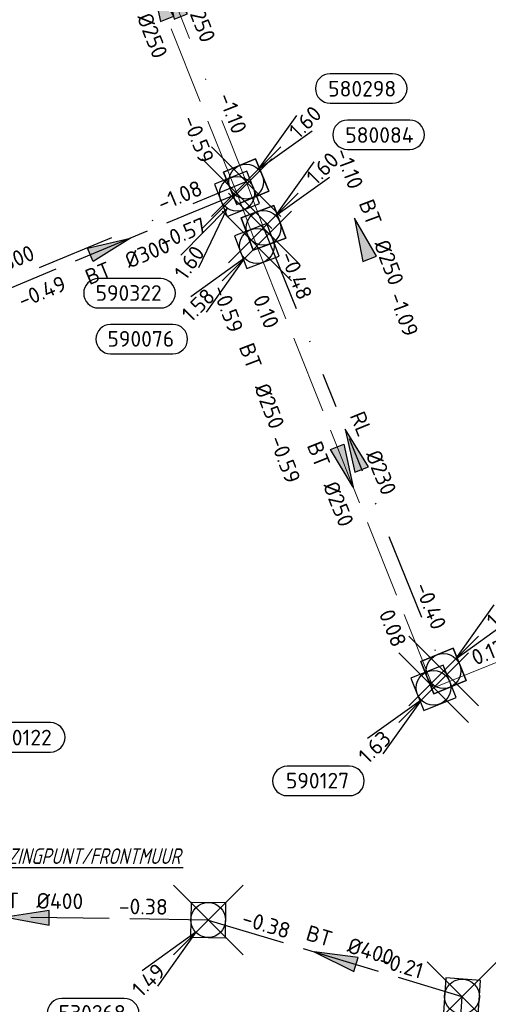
# Model space of a CAD drawing. Header units: metres. Extents: x 153343 to 157271, y 461673 to 467005.
# Tile 94 of 191: x 155175 to 155216, y 464945 to 465029. Entities that reach past the tile are written whole.
import ezdxf
from ezdxf.enums import TextEntityAlignment as Align

# ---------------------------------------------------------------- set-up
doc = ezdxf.new("R2010")
doc.units = ezdxf.units.M
doc.header["$LTSCALE"] = 0.75
doc.header["$PDMODE"] = 3
doc.header["$PDSIZE"] = 3
for name, pattern in [('RI-HWA_BETON', [11.4, 9, -2.4]), ('RI-RELINEN', [38, 10, -4, 0, -4, 4, -4, 4, -4, 0, -4]), ('RI-VWA_BETON', [19, 9, -5, 0, -5])]:
    doc.linetypes.add(name, pattern=pattern)
doc.layers.get('0').update_dxf_attribs({"lineweight": 25})
doc.layers.get('defpoints').update_dxf_attribs({"lineweight": 25})
for name, color, linetype in [('B-OI-RI-AANPIJLING', 1, 'Continuous'), ('B-OI-RI-HWA_PUTNUMMER-S @ 0.75', 151, 'Continuous'), ('B-OI-RI-HWA_TRANSPORTLEIDING_BETON_300-G', 151, 'RI-HWA_BETON'), ('B-OI-RI-HWA_TRANSPORTLEIDING_BETON_400-G', 151, 'RI-HWA_BETON'), ('B-OI-RI-VWA_PUTNUMMER-S @ 0.75', 33, 'Continuous'), ('B-OI-RI-VWA_TRANSPORTLEIDING_B+RELINED_230-G', 33, 'RI-RELINEN'), ('B-OI-RI-VWA_TRANSPORTLEIDING_BETON_300-G', 33, 'RI-VWA_BETON')]:
    doc.layers.add(name, color=color, linetype=linetype)
for name, color, linetype, lineweight in [('B-OI-RI-HWA_RIOOLPUT_INSPECTIEPUT-S', 151, 'Continuous', 25), ('B-OI-RI-HWA_STROOMRICHTING-S @ 0.75', 151, 'Continuous', 25), ('B-OI-RI-HWA_TRANSPORTLEIDING_BETON_250-G', 151, 'RI-HWA_BETON', 18), ('B-OI-RI-VWA_RIOOLPUT_INSPECTIEPUT_BETON-S', 33, 'Continuous', 25), ('B-OI-RI-VWA_STROOMRICHTING-S @ 0.75', 33, 'Continuous', 25), ('B-OI-RI-VWA_TRANSPORTLEIDING_BETON_250-G', 33, 'RI-VWA_BETON', 18), ('N-OI-RI-BIJZONDERDERHEDEN-T18', 134, 'Continuous', 18)]:
    doc.layers.add(name, color=color, linetype=linetype, lineweight=lineweight)
doc.layers.add('inspectieput', color=7, linetype='Continuous', plot=False)
doc.styles.add('NLCS-ISO', font='isocpeur.ttf')
doc.styles.add('NLCS-ISO-M750-T18_CURSIEF', font='NLCS-ISO.ttf', dxfattribs={"oblique": 15, "height": 1.35})

# ---------------------------------------------------------------- blocks, each defined once
blk = doc.blocks.new('*U1693')
at = {"ltscale": 0.1}
blk.add_hatch(color=256, dxfattribs=at).paths.add_polyline_path([(-2.5, 0), (2.5, -0.83), (2.5, 0.83)])
at = {"ltscale": 0.1, "flags": 128}
blk.add_lwpolyline([(-2.5, 0), (2.5, -0.83), (2.5, 0.83)], close=True, dxfattribs=at)
at = {"ltscale": 0.1, "style": 'NLCS-ISO'}
for tag, p in [('BOBL', (-14.82, -3.24)), ('MAT', (-1, -3.74))]:
    blk.add_attdef(tag, text='', height=1.8, dxfattribs=at).set_placement(p, align=Align.BOTTOM_RIGHT)
for tag, p in [('BOBR', (13.87, -3.24)), ('DIA', (1, -3.74))]:
    blk.add_attdef(tag, text='', height=1.8, dxfattribs=at).set_placement(p, align=Align.BOTTOM_LEFT)
at = {"layer": 'defpoints', "ltscale": 0.1, "style": 'NLCS-ISO', "flags": 1}
blk.add_attdef('JVA', text='', height=1.8, dxfattribs=at).set_placement((0, -1), align=Align.TOP_CENTER)
blk = doc.blocks.new('*U1742')
at = {"ltscale": 0.1}
blk.add_hatch(color=256, dxfattribs=at).paths.add_polyline_path([(-2.5, 0), (2.5, -0.83), (2.5, 0.83)])
at = {"ltscale": 0.1, "flags": 128}
blk.add_lwpolyline([(-2.5, 0), (2.5, -0.83), (2.5, 0.83)], close=True, dxfattribs=at)
at = {"ltscale": 0.1, "style": 'NLCS-ISO'}
for tag, p in [('BOBL', (-7.04, 0)), ('MAT', (-1, 0.5))]:
    blk.add_attdef(tag, text='', height=1.8, dxfattribs=at).set_placement(p, align=Align.BOTTOM_RIGHT)
for tag, p in [('DIA', (1, 0.5)), ('BOBR', (10.05, 0))]:
    blk.add_attdef(tag, text='', height=1.8, dxfattribs=at).set_placement(p, align=Align.BOTTOM_LEFT)
at = {"layer": 'defpoints', "ltscale": 0.1, "style": 'NLCS-ISO', "flags": 1}
blk.add_attdef('JVA', text='', height=1.8, dxfattribs=at).set_placement((0, -1), align=Align.TOP_CENTER)
blk = doc.blocks.new('*U1723')
at = {"ltscale": 0.1}
blk.add_hatch(color=256, dxfattribs=at).paths.add_polyline_path([(2.5, 0), (-2.5, -0.83), (-2.5, 0.83)])
at = {"ltscale": 0.1, "flags": 128}
blk.add_lwpolyline([(2.5, 0), (-2.5, -0.83), (-2.5, 0.83)], close=True, dxfattribs=at)
at = {"ltscale": 0.1, "style": 'NLCS-ISO'}
for tag, p in [('BOBL', (-6.42, -3.24)), ('MAT', (-1, -3.74))]:
    blk.add_attdef(tag, text='', height=1.8, dxfattribs=at).set_placement(p, align=Align.BOTTOM_RIGHT)
for tag, p in [('BOBR', (5.48, -3.24)), ('DIA', (1, -3.74))]:
    blk.add_attdef(tag, text='', height=1.8, dxfattribs=at).set_placement(p, align=Align.BOTTOM_LEFT)
at = {"layer": 'defpoints', "ltscale": 0.1, "style": 'NLCS-ISO', "flags": 1}
blk.add_attdef('JVA', text='', height=1.8, dxfattribs=at).set_placement((0, -1), align=Align.TOP_CENTER)
blk = doc.blocks.new('*U35')
at = {"ltscale": 0.1, "style": 'NLCS-ISO'}
for tag, p in [('BOBL', (-5.66, 0)), ('MAT', (-1, 0.5))]:
    blk.add_attdef(tag, text='', height=1.8, dxfattribs=at).set_placement(p, align=Align.BOTTOM_RIGHT)
for tag, p in [('DIA', (1, 0.5)), ('BOBR', (7.22, 0))]:
    blk.add_attdef(tag, text='', height=1.8, dxfattribs=at).set_placement(p, align=Align.BOTTOM_LEFT)
at = {"layer": 'defpoints', "ltscale": 0.1, "style": 'NLCS-ISO', "flags": 1}
blk.add_attdef('JVA', text='', height=1.8, dxfattribs=at).set_placement((0, -1), align=Align.TOP_CENTER)
blk = doc.blocks.new('*U1722')
at = {"ltscale": 0.1}
blk.add_hatch(color=256, dxfattribs=at).paths.add_polyline_path([(2.5, 0), (-2.5, -0.83), (-2.5, 0.83)])
at = {"ltscale": 0.1, "flags": 128}
blk.add_lwpolyline([(2.5, 0), (-2.5, -0.83), (-2.5, 0.83)], close=True, dxfattribs=at)
at = {"ltscale": 0.1, "style": 'NLCS-ISO'}
for tag, p in [('BOBL', (-18, -3.24)), ('MAT', (-1, -3.74))]:
    blk.add_attdef(tag, text='', height=1.8, dxfattribs=at).set_placement(p, align=Align.BOTTOM_RIGHT)
for tag, p in [('BOBR', (17.05, -3.24)), ('DIA', (1, -3.74))]:
    blk.add_attdef(tag, text='', height=1.8, dxfattribs=at).set_placement(p, align=Align.BOTTOM_LEFT)
at = {"layer": 'defpoints', "ltscale": 0.1, "style": 'NLCS-ISO', "flags": 1}
blk.add_attdef('JVA', text='', height=1.8, dxfattribs=at).set_placement((0, -1), align=Align.TOP_CENTER)
blk = doc.blocks.new('*U1715')
at = {"ltscale": 0.1}
blk.add_hatch(color=256, dxfattribs=at).paths.add_polyline_path([(2.5, 0), (-2.5, -0.83), (-2.5, 0.83)])
at = {"ltscale": 0.1, "flags": 128}
blk.add_lwpolyline([(2.5, 0), (-2.5, -0.83), (-2.5, 0.83)], close=True, dxfattribs=at)
at = {"ltscale": 0.1, "style": 'NLCS-ISO'}
for tag, p in [('BOBL', (-22.65, 0)), ('MAT', (-1, 0.5))]:
    blk.add_attdef(tag, text='', height=1.8, dxfattribs=at).set_placement(p, align=Align.BOTTOM_RIGHT)
for tag, p in [('DIA', (1, 0.5)), ('BOBR', (21.71, -0.01))]:
    blk.add_attdef(tag, text='', height=1.8, dxfattribs=at).set_placement(p, align=Align.BOTTOM_LEFT)
at = {"layer": 'defpoints', "ltscale": 0.1, "style": 'NLCS-ISO', "flags": 1}
blk.add_attdef('JVA', text='', height=1.8, dxfattribs=at).set_placement((0, -1), align=Align.TOP_CENTER)
blk = doc.blocks.new('*U80')
at = {"ltscale": 0.1}
blk.add_hatch(color=256, dxfattribs=at).paths.add_polyline_path([(-2.5, 0), (2.5, -0.83), (2.5, 0.83)])
at = {"ltscale": 0.1, "flags": 128}
blk.add_lwpolyline([(-2.5, 0), (2.5, -0.83), (2.5, 0.83)], close=True, dxfattribs=at)
at = {"ltscale": 0.1, "style": 'NLCS-ISO'}
for tag, p in [('BOBL', (-5.66, 0)), ('MAT', (-1, 0.5))]:
    blk.add_attdef(tag, text='', height=1.8, dxfattribs=at).set_placement(p, align=Align.BOTTOM_RIGHT)
for tag, p in [('DIA', (1, 0.5)), ('BOBR', (7.22, 0))]:
    blk.add_attdef(tag, text='', height=1.8, dxfattribs=at).set_placement(p, align=Align.BOTTOM_LEFT)
at = {"layer": 'defpoints', "ltscale": 0.1, "style": 'NLCS-ISO', "flags": 1}
blk.add_attdef('JVA', text='', height=1.8, dxfattribs=at).set_placement((0, -1), align=Align.TOP_CENTER)
blk = doc.blocks.new('*U1697')
at = {"ltscale": 0.1}
blk.add_hatch(color=256, dxfattribs=at).paths.add_polyline_path([(-2.5, 0), (2.5, -0.83), (2.5, 0.83)])
at = {"ltscale": 0.1, "flags": 128}
blk.add_lwpolyline([(-2.5, 0), (2.5, -0.83), (2.5, 0.83)], close=True, dxfattribs=at)
at = {"ltscale": 0.1, "style": 'NLCS-ISO'}
for tag, p in [('BOBL', (-18.14, 0)), ('MAT', (-1, 0.5))]:
    blk.add_attdef(tag, text='', height=1.8, dxfattribs=at).set_placement(p, align=Align.BOTTOM_RIGHT)
for tag, p in [('DIA', (1, 0.5)), ('BOBR', (17.19, 0))]:
    blk.add_attdef(tag, text='', height=1.8, dxfattribs=at).set_placement(p, align=Align.BOTTOM_LEFT)
at = {"layer": 'defpoints', "ltscale": 0.1, "style": 'NLCS-ISO', "flags": 1}
blk.add_attdef('JVA', text='', height=1.8, dxfattribs=at).set_placement((0, -1), align=Align.TOP_CENTER)
blk = doc.blocks.new('*U1698')
at = {"ltscale": 0.1}
blk.add_hatch(color=256, dxfattribs=at).paths.add_polyline_path([(-2.5, 0), (2.5, -0.83), (2.5, 0.83)])
at = {"ltscale": 0.1, "flags": 128}
blk.add_lwpolyline([(-2.5, 0), (2.5, -0.83), (2.5, 0.83)], close=True, dxfattribs=at)
at = {"ltscale": 0.1, "style": 'NLCS-ISO'}
for tag, p in [('BOBL', (-13.57, 0)), ('MAT', (-1, 0.5))]:
    blk.add_attdef(tag, text='', height=1.8, dxfattribs=at).set_placement(p, align=Align.BOTTOM_RIGHT)
for tag, p in [('DIA', (1, 0.5)), ('BOBR', (12.63, 0))]:
    blk.add_attdef(tag, text='', height=1.8, dxfattribs=at).set_placement(p, align=Align.BOTTOM_LEFT)
at = {"layer": 'defpoints', "ltscale": 0.1, "style": 'NLCS-ISO', "flags": 1}
blk.add_attdef('JVA', text='', height=1.8, dxfattribs=at).set_placement((0, -1), align=Align.TOP_CENTER)
blk = doc.blocks.new('*U1548')
at = {"ltscale": 0.1}
blk.add_hatch(color=256, dxfattribs=at).paths.add_polyline_path([(-2.5, 0), (2.5, -0.83), (2.5, 0.83)])
at = {"ltscale": 0.1, "flags": 128}
blk.add_lwpolyline([(-2.5, 0), (2.5, -0.83), (2.5, 0.83)], close=True, dxfattribs=at)
at = {"ltscale": 0.1, "style": 'NLCS-ISO'}
for tag, p in [('BOBL', (-11.44, 0)), ('MAT', (-1, 0.5))]:
    blk.add_attdef(tag, text='', height=1.8, dxfattribs=at).set_placement(p, align=Align.BOTTOM_RIGHT)
for tag, p in [('DIA', (1, 0.5)), ('BOBR', (10.49, 0))]:
    blk.add_attdef(tag, text='', height=1.8, dxfattribs=at).set_placement(p, align=Align.BOTTOM_LEFT)
at = {"layer": 'defpoints', "ltscale": 0.1, "style": 'NLCS-ISO', "flags": 1}
blk.add_attdef('JVA', text='', height=1.8, dxfattribs=at).set_placement((0, -1), align=Align.TOP_CENTER)
blk = doc.blocks.new('*U1549')
at = {"ltscale": 0.1}
blk.add_hatch(color=256, dxfattribs=at).paths.add_polyline_path([(-2.5, 0), (2.5, -0.83), (2.5, 0.83)])
at = {"ltscale": 0.1, "flags": 128}
blk.add_lwpolyline([(-2.5, 0), (2.5, -0.83), (2.5, 0.83)], close=True, dxfattribs=at)
at = {"ltscale": 0.1, "style": 'NLCS-ISO'}
for tag, p in [('BOBL', (-5.89, 0)), ('MAT', (-1, 0.5))]:
    blk.add_attdef(tag, text='', height=1.8, dxfattribs=at).set_placement(p, align=Align.BOTTOM_RIGHT)
for tag, p in [('DIA', (1, 0.5)), ('BOBR', (4.94, 0))]:
    blk.add_attdef(tag, text='', height=1.8, dxfattribs=at).set_placement(p, align=Align.BOTTOM_LEFT)
at = {"layer": 'defpoints', "ltscale": 0.1, "style": 'NLCS-ISO', "flags": 1}
blk.add_attdef('JVA', text='', height=1.8, dxfattribs=at).set_placement((0, -1), align=Align.TOP_CENTER)
blk = doc.blocks.new('B-SRI-PUT_HWA-SO')
at = {"lineweight": -3, "flags": 128}
blk.add_lwpolyline([(-2, -2), (2, -2), (2, 2), (-2, 2)], close=True, dxfattribs=at)
at = {"lineweight": -3}
blk.add_circle((0, 0), 2, dxfattribs=at)
blk = doc.blocks.new('*U933')
for q in [(-6.46, -7.07), (-4.41, -8.51)]:
    blk.add_line((-1.14, -1.64), q)
blk.add_lwpolyline([(-15.93, -13.12), (-8.77, -13.12, 1), (-8.77, -9.74), (-15.93, -9.74, 1)], format="xyb", close=True)
at = {"ltscale": 0.1, "style": 'NLCS-ISO'}
blk.add_attdef('PUTHGT', text='', height=1.8, rotation=55.0816, dxfattribs=at).set_placement((-6.83, -9.83), align=Align.MIDDLE_LEFT)
blk.add_attdef('PUTNR', text='', height=1.8, dxfattribs=at).set_placement((-12.45, -9.6), align=Align.MIDDLE_CENTER)
blk = doc.blocks.new('*U241')
for q in [(-7.6, -5.83), (-5.83, -7.6)]:
    blk.add_line((-1.41, -1.41), q)
blk.add_lwpolyline([(-16.81, -12.39), (-9.65, -12.39, 1), (-9.65, -9.01), (-16.81, -9.01, 1)], format="xyb", close=True)
at = {"ltscale": 0.1, "style": 'NLCS-ISO'}
blk.add_attdef('PUTHGT', text='', height=1.8, rotation=45, dxfattribs=at).set_placement((-8.44, -8.48), align=Align.MIDDLE_LEFT)
blk.add_attdef('PUTNR', text='', height=1.8, dxfattribs=at).set_placement((-13.33, -8.87), align=Align.MIDDLE_CENTER)
blk = doc.blocks.new('*U43')
for q in [(5.83, 7.6), (7.6, 5.83)]:
    blk.add_line((1.41, 1.41), q)
blk.add_lwpolyline([(16.81, 12.39), (9.65, 12.39, 1), (9.65, 9.01), (16.81, 9.01, 1)], format="xyb", close=True)
at = {"ltscale": 0.1, "style": 'NLCS-ISO'}
blk.add_attdef('PUTHGT', text='', height=1.8, rotation=45, dxfattribs=at).set_placement((5.39, 5.43), align=Align.MIDDLE_LEFT)
blk.add_attdef('PUTNR', text='', height=1.8, dxfattribs=at).set_placement((13.33, 10.67), align=Align.MIDDLE_CENTER)
blk = doc.blocks.new('B-SRI-PUT_VWA-SO')
at = {"flags": 128}
blk.add_lwpolyline([(-2, 2), (2, 2), (2, -2), (-2, -2)], close=True, dxfattribs=at)
at = {"lineweight": -3, "flags": 128}
blk.add_lwpolyline([(2, -2), (2, 2), (-2, 2), (-2, -2)], close=True, dxfattribs=at)
at = {"lineweight": -3}
blk.add_circle((0, 0), 2, dxfattribs=at)

msp = doc.modelspace()

# ---------------------------------------------------------------- linework, layer by layer
at = {"layer": 'B-OI-RI-AANPIJLING', "transparency": 33554610, "flags": 128}
msp.add_lwpolyline([(155160.37, 464952.2), (155162.074, 464954.099), (155161.194, 464954.615), (155160.37, 464952.2), (155161.341, 464954.529), (155161.487, 464954.443), (155160.37, 464952.2), (155161.781, 464954.271), (155161.927, 464954.185), (155160.37, 464952.2), (155162.764, 464956.284), (155189.366, 464956.284)], dxfattribs=at)
at = {"layer": 'B-OI-RI-HWA_TRANSPORTLEIDING_BETON_250-G', "transparency": 33554610}
for p, q in [((155194.01, 465014.35), (155180.58, 465048)), ((155195.72, 465009.85), (155194.01, 465014.35)), ((155195.72, 465009.85), (155210.95, 464971.78)), ((155210.95, 464971.78), (155233.72, 464981.01))]:
    msp.add_line(p, q, dxfattribs=at)
at = {"layer": 'B-OI-RI-HWA_TRANSPORTLEIDING_BETON_300-G', "transparency": 33554610}
msp.add_line((155172.18, 465005.28), (155194.01, 465014.35), dxfattribs=at)
at = {"layer": 'B-OI-RI-HWA_TRANSPORTLEIDING_BETON_400-G', "transparency": 33554610}
for p, q in [((155191.53, 464951.77), (155160.37, 464952.2)), ((155191.53, 464951.77), (155213.4, 464945.18)), ((155213.4, 464945.18), (155212.34, 464929.83))]:
    msp.add_line(p, q, dxfattribs=at)
at = {"layer": 'B-OI-RI-VWA_TRANSPORTLEIDING_B+RELINED_230-G', "transparency": 33554610}
msp.add_line((155196.29, 465011.41), (155211.81, 464973.23), dxfattribs=at)
at = {"layer": 'B-OI-RI-VWA_TRANSPORTLEIDING_BETON_250-G', "transparency": 33554610}
for p in [(155182.16, 465047.36), (155196.29, 465011.41)]:
    msp.add_line(p, (155194.8, 465015.4), dxfattribs=at)
at = {"layer": 'B-OI-RI-VWA_TRANSPORTLEIDING_BETON_300-G', "transparency": 33554610}
msp.add_line((155150.48, 464997.01), (155194.8, 465015.4), dxfattribs=at)
at = {"layer": 'inspectieput', "color": 0, "transparency": 33554610}
for p in [(155194.8, 465015.4), (155194.01, 465014.35), (155196.29, 465011.41), (155195.72, 465009.85), (155211.81, 464973.23), (155210.95, 464971.78), (155191.53, 464951.77), (155213.4, 464945.18)]:
    msp.add_point(p, dxfattribs=at)

# ---------------------------------------------------------------- block references
at = {"layer": 'B-OI-RI-HWA_PUTNUMMER-S @ 0.75', "color": 0, "transparency": 33554610}
ref = msp.add_blockref('*U933', (155194.01, 465014.35), dxfattribs=dict(at, xscale=0.75, yscale=0.75, zscale=0.75))
ref.add_attrib('PUTNR', '590322', dxfattribs={"layer": '0', "ltscale": 0.1, "height": 1.35, "style": 'NLCS-ISO'}).set_placement((155184.67, 465005.801), align=Align.MIDDLE_CENTER)
ref.add_attrib('PUTHGT', '1.60', dxfattribs={"layer": '0', "ltscale": 0.1, "height": 1.35, "rotation": 55.08163, "style": 'NLCS-ISO'}).set_placement((155189.044, 465007.199), align=Align.MIDDLE_LEFT)
ref = msp.add_blockref('*U241', (155195.72, 465009.85), dxfattribs=dict(at, xscale=0.75, yscale=0.75, zscale=0.75))
ref.add_attrib('PUTNR', '590076', dxfattribs={"layer": '0', "ltscale": 0.1, "height": 1.35, "style": 'NLCS-ISO'}).set_placement((155185.72, 465001.85), align=Align.MIDDLE_CENTER)
ref.add_attrib('PUTHGT', '1.58', dxfattribs={"layer": '0', "ltscale": 0.1, "height": 1.35, "rotation": 45, "style": 'NLCS-ISO'}).set_placement((155189.579, 465003.679), align=Align.MIDDLE_LEFT)
ref = msp.add_blockref('*U241', (155210.95, 464971.78), dxfattribs=dict(at, xscale=0.75, yscale=0.75, zscale=0.75))
ref.add_attrib('PUTNR', '590127', dxfattribs={"layer": '0', "ltscale": 0.1, "height": 1.35, "style": 'NLCS-ISO'}).set_placement((155200.95, 464963.78), align=Align.MIDDLE_CENTER)
ref.add_attrib('PUTHGT', '1.63', dxfattribs={"layer": '0', "ltscale": 0.1, "height": 1.35, "rotation": 45, "style": 'NLCS-ISO'}).set_placement((155204.809, 464965.609), align=Align.MIDDLE_LEFT)
ref = msp.add_blockref('*U241', (155191.53, 464951.77), dxfattribs=dict(at, xscale=0.75, yscale=0.75, zscale=0.75))
ref.add_attrib('PUTNR', '530268', dxfattribs={"layer": '0', "ltscale": 0.1, "height": 1.35, "style": 'NLCS-ISO'}).set_placement((155181.53, 464943.77), align=Align.MIDDLE_CENTER)
ref.add_attrib('PUTHGT', '1.49', dxfattribs={"layer": '0', "ltscale": 0.1, "height": 1.35, "rotation": 45, "style": 'NLCS-ISO'}).set_placement((155185.293, 464945.504), align=Align.MIDDLE_LEFT)
at = {"layer": 'B-OI-RI-HWA_RIOOLPUT_INSPECTIEPUT-S', "transparency": 33554610}
for p, xscale, yscale, zscale, rotation in [((155194.01, 465014.35), 0.7499999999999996, 0.7499999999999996, 0.7499999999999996, 111.7573606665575), ((155195.72, 465009.85), 0.7499999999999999, 0.7499999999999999, 0.7499999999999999, 110.8067910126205), ((155210.95, 464971.78), 0.7500000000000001, 0.7500000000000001, 0.7500000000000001, 22.06556320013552), ((155191.53, 464951.77), 0.7500000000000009, 0.7500000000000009, 0.7500000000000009, 179.2093831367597), ((155213.4, 464945.18), 0.75, 0.75, 0.75, 266.0496897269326)]:
    msp.add_blockref('B-SRI-PUT_HWA-SO', p, dxfattribs=dict(at, xscale=xscale, yscale=yscale, zscale=zscale, rotation=rotation))
at = {"layer": 'B-OI-RI-HWA_STROOMRICHTING-S @ 0.75', "color": 0, "transparency": 33554610, "xscale": 0.75, "yscale": 0.75, "zscale": 0.75}
for name, p, rotation, values in [('*U1693', (155187.295, 465031.175), 291.7573606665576, {'MAT': 'BT', 'DIA': '%%c250', 'BOBL': '-0.70', 'BOBR': '-0.59'}), ('*U1723', (155183.095, 465009.815), 22.56206765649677, {'MAT': 'BT', 'DIA': '%%c300', 'BOBL': '-0.49', 'BOBR': '-0.57'}), ('*U35', (155194.469, 464998.115), 290.8067910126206, {'MAT': 'BT', 'DIA': '%%c250', 'BOBL': '-0.59', 'BOBR': '-0.59'}), ('*U1722', (155203.335, 464990.815), 291.8040042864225, {'MAT': 'BT', 'DIA': '%%c250', 'BOBL': '0.10', 'BOBR': '0.08'}), ('*U1742', (155222.335, 464976.395), 22.06556320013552, {'MAT': 'BT', 'DIA': '%%c250', 'BOBL': '0.17', 'BOBR': '0.23'}), ('*U1548', (155175.95, 464951.985), 359.2093831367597, {'MAT': 'BT', 'DIA': '%%c400', 'BOBL': '-0.60', 'BOBR': '-0.38'}), ('*U1549', (155202.465, 464948.475), 343.2310792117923, {'MAT': 'BT', 'DIA': '%%c400', 'BOBL': '-0.38', 'BOBR': '-0.21'})]:
    msp.add_blockref(name, p, dxfattribs=dict(at, rotation=rotation)).add_auto_attribs(values)
at = {"layer": 'B-OI-RI-VWA_PUTNUMMER-S @ 0.75', "color": 0, "transparency": 33554610, "xscale": 0.75, "yscale": 0.75, "zscale": 0.75}
for p, values in [((155194.8, 465015.4), {'PUTNR': '580298', 'PUTHGT': '1.60'}), ((155196.29, 465011.41), {'PUTNR': '580084', 'PUTHGT': '1.60'}), ((155211.81, 464973.23), {'PUTNR': '580123', 'PUTHGT': '1.65'}), ((155165.32, 464959.49), {'PUTNR': '580122', 'PUTHGT': '1.69'})]:
    msp.add_blockref('*U43', p, dxfattribs=at).add_auto_attribs(values)
at = {"layer": 'B-OI-RI-VWA_RIOOLPUT_INSPECTIEPUT_BETON-S', "transparency": 33554610}
for p, xscale, yscale, zscale, rotation in [((155194.8, 465015.4), 0.7499999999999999, 0.7499999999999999, 0.7499999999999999, 202.5353620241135), ((155196.29, 465011.41), 0.7499999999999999, 0.7499999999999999, 0.7499999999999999, 110.4773206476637), ((155211.81, 464973.23), 0.75, 0.75, 0.75, 112.1215231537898)]:
    msp.add_blockref('B-SRI-PUT_VWA-SO', p, dxfattribs=dict(at, xscale=xscale, yscale=yscale, zscale=zscale, rotation=rotation))
at = {"layer": 'B-OI-RI-VWA_STROOMRICHTING-S @ 0.75', "color": 0, "transparency": 33554610, "xscale": 0.75, "yscale": 0.75, "zscale": 0.75}
for name, p, rotation, values in [('*U1698', (155188.48, 465031.38), 291.5785180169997, {'MAT': 'BT', 'DIA': '%%c250', 'BOBL': '-1.23', 'BOBR': '-1.10'}), ('*U80', (155204.788, 465010.502), 290.4773206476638, {'MAT': 'BT', 'DIA': '%%c250', 'BOBL': '-1.10', 'BOBR': '-1.09'}), ('*U1715', (155172.64, 465006.205), 22.53536202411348, {'MAT': 'BT', 'DIA': '%%c300', 'BOBL': '-0.89', 'BOBR': '-1.08'}), ('*U1697', (155204.05, 464992.32), 292.1215231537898, {'MAT': 'RL', 'DIA': '%%c230', 'BOBL': '-0.48', 'BOBR': '-0.40'})]:
    msp.add_blockref(name, p, dxfattribs=dict(at, rotation=rotation)).add_auto_attribs(values)

# ---------------------------------------------------------------- texts
at = {"layer": 'N-OI-RI-BIJZONDERDERHEDEN-T18', "transparency": 33554610, "style": 'NLCS-ISO-M750-T18_CURSIEF', "oblique": 15, "width": 0.8}
msp.add_text('2x RWA LOZINGPUNT/FRONTMUUR', height=1.35, dxfattribs=at).set_placement((155166.971, 464956.596))

doc.saveas('drawing.dxf')
